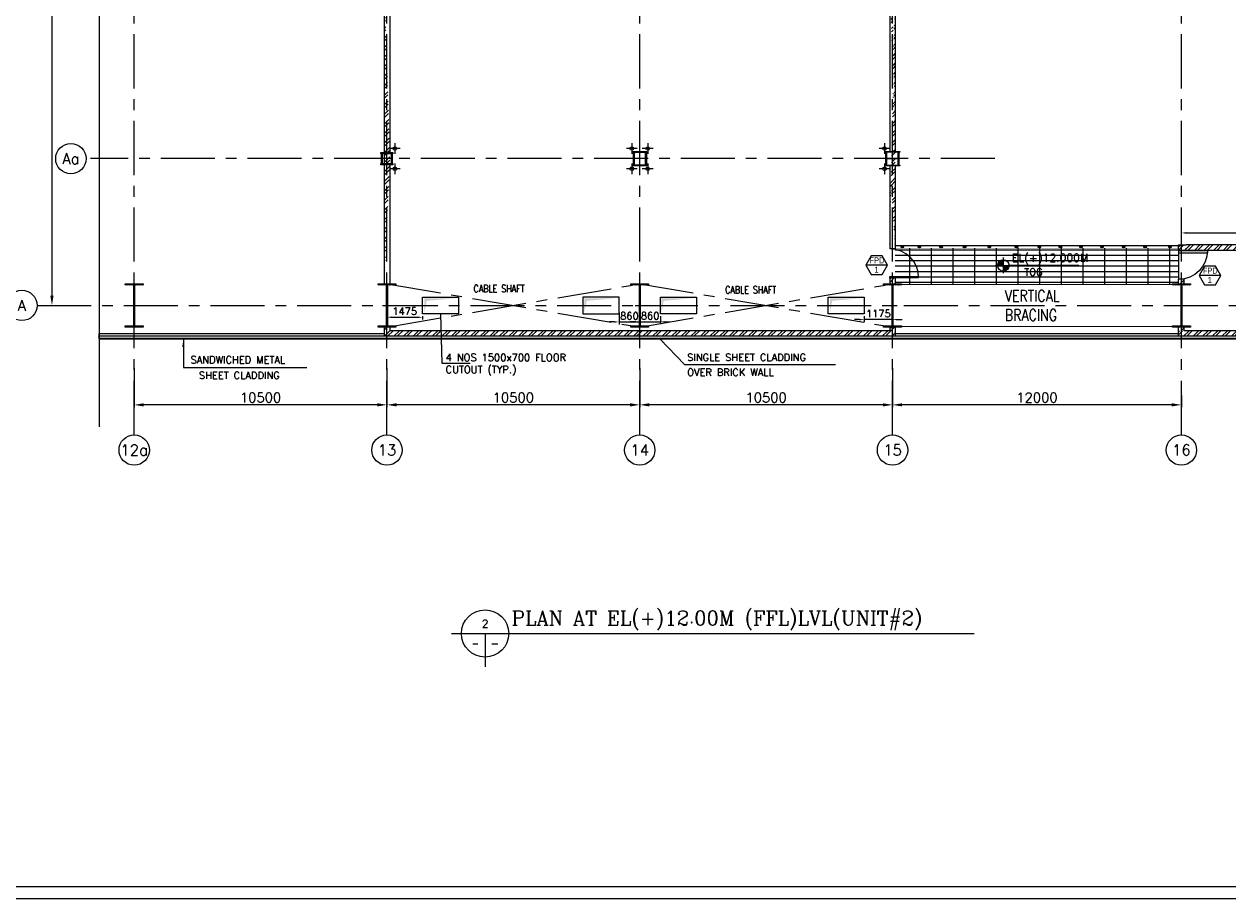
# Model space of a CAD drawing. Header units: inches. Extents: x 0 to 1544102, y -90707 to 23144100.
# Tile 135 of 181: x 586003 to 636007, y -90707 to -54348. Entities that reach past the tile are written whole.
import ezdxf
from ezdxf.enums import TextEntityAlignment as Align

# ---------------------------------------------------------------- set-up
doc = ezdxf.new("R2010")
doc.units = ezdxf.units.IN
doc.header["$LTSCALE"] = 1800
doc.header["$MEASUREMENT"] = 0
for name, pattern in [('CENTER', [2, 1.25, -0.25, 0.25, -0.25]), ('CENTER2', [1.125, 0.75, -0.125, 0.125, -0.125]), ('HIDDEN', [0.375, 0.25, -0.125])]:
    doc.linetypes.add(name, pattern=pattern)
doc.layers.get('0').update_dxf_attribs({"color": 253})
for name, color, linetype in [('1', 7, 'Continuous'), ('AUX COL', 1, 'Continuous'), ('BRACING', 1, 'HIDDEN'), ('CEN', 2, 'CENTER'), ('COL', 1, 'Continuous'), ('GRID', 251, 'CENTER'), ('STEEL', 231, 'Continuous')]:
    doc.layers.add(name, color=color, linetype=linetype)
for name, color, linetype, lineweight in [('2CON', 1, 'Continuous', 13), ('A-DOOR', 31, 'Continuous', 9), ('A-REMOVABLE GRATING', 252, 'Continuous', 9), ('A-WIN TAG', 3, 'Continuous', 13), ('A-WIN TAG TEXT', 3, 'Continuous', 13), ('CL', 8, 'CENTER', 15), ('CLAD-1', 3, 'Continuous', 15), ('DIM', 4, 'Continuous', 18), ('dimension line', 4, 'Continuous', 13), ('LEADER', 4, 'Continuous', 15), ('OPENING EO', 2, 'Continuous', 18), ('TEXT', 3, 'Continuous', 18), ('TIT', 4, 'Continuous', 13), ('WALL', 6, 'Continuous', 18), ('WALL HATCH', 251, 'Continuous', 13), ('WALL1', 6, 'Continuous', 18)]:
    doc.layers.add(name, color=color, linetype=linetype, lineweight=lineweight)
doc.styles.add('COMPLEX', font='complex')
doc.styles.add('ROAMNS', font='ROMANS.shx')
doc.styles.add('ROMANC', font='ROMANC.SHX')
doc.styles.add('ROMANS', font='romans.shx')
doc.styles.add('SIMPLEX-25', font='simplex.shx')
doc.styles.get("Standard").update_dxf_attribs({"font": 'arial.ttf'})
doc.dimstyles.new('270-TA-100', dxfattribs={"dimscale": 150, "dimtxt": 400, "dimasz": 2, "dimexe": 0.75, "dimexo": 1, "dimgap": 1, "dimtad": 1, "dimdec": 0, "dimzin": 12, "dimdsep": 46, "dimtxsty": 'ROMANS', "dimcen": 0, "dimclrd": 256, "dimclre": 256, "dimclrt": 6, "dimadec": 1, "dimazin": 3, "dimtfac": 1, "dimtdec": 0, "dimtix": 1, "dimtmove": 2, "dimatfit": 0, "dimfxl": 1.25, "dimarcsym": 2})
doc.dimstyles.new('DIM INT 1', dxfattribs={"dimtxt": 300, "dimasz": 200, "dimexe": 100, "dimexo": 100, "dimgap": 100, "dimtad": 1, "dimdec": 0, "dimzin": 13, "dimdsep": 46, "dimlunit": 5, "dimtxsty": 'ROAMNS', "dimblk2": 'OBLIQUE', "dimcen": 0.09, "dimclrd": 9, "dimclre": 9, "dimclrt": 4, "dimadec": 0, "dimazin": 0, "dimtfac": 1, "dimtdec": 0, "dimtix": 1, "dimtmove": 2, "dimatfit": 3, "dimfxl": 1, "dimtolj": 1, "dimtzin": 13, "dimarcsym": 0})
doc.dimstyles.new('DIM100 x2', dxfattribs={"dimscale": 0, "dimtxt": 400, "dimasz": 400, "dimexe": 100, "dimexo": 100, "dimgap": 100, "dimtad": 1, "dimdec": 0, "dimzin": 13, "dimdsep": 46, "dimtxsty": 'ROMANS', "dimblk2": 'OBLIQUE', "dimcen": 100, "dimdle": 100, "dimclrd": 9, "dimclre": 9, "dimclrt": 4, "dimadec": 0, "dimazin": 0, "dimtfac": 1.1, "dimtdec": 0, "dimtix": 1, "dimtmove": 2, "dimatfit": 3, "dimfxl": 1, "dimtolj": 1, "dimtzin": 13, "dimarcsym": 0})
pattern_1 = [(45, (24246.96, -205178.48), (-198.87378, 198.87378), []), (45, (24379.54, -205178.48), (-198.87378, 198.87378), [])]

# ---------------------------------------------------------------- blocks, each defined once
blk = doc.blocks.new('A-ROW COLUMN')
at = {"layer": 'COL'}
h = blk.add_hatch(dxfattribs=at)
h.set_pattern_fill('ANSI31', color=256, scale=200, style=0)
h.set_pattern_definition([(45, (165226.353, 18853.894), (-17.67767, 17.67767), [])])
h.paths.add_polyline_path([(180799, 40890), (181539, 40890), (181539, 40840), (180799, 40840)])
h.paths.add_polyline_path([(181153, 42590), (181185, 42590), (181185, 40890), (181153, 40890)])
h.paths.add_polyline_path([(180799, 42640), (181539, 42640), (181539, 42590), (180799, 42590)])
blk.add_line((181169, 40840), (181169, 42640))
at = {"layer": 'CEN'}
for p, q in [((181169, 40840), (181169, 42640)), ((180977, 41740), (181360, 41740))]:
    blk.add_line(p, q, dxfattribs=at)
at = {"layer": 'COL'}
for points in [[(180799, 42640), (181539, 42640), (181539, 42590), (180799, 42590)], [(181153, 42590), (181185, 42590), (181185, 40890), (181153, 40890)], [(180799, 40890), (181539, 40890), (181539, 40840), (180799, 40840)]]:
    blk.add_lwpolyline(points, close=True, dxfattribs=at)
blk = doc.blocks.new('*D1623')
at = {"layer": 'Defpoints', "color": 0, "transparency": 16777216}
for p in [(622076, -68547), (634076, -69691), (622076, -70173)]:
    blk.add_point(p, dxfattribs=at)
at = {"layer": 'dimension line', "color": 9, "lineweight": -2, "transparency": 16777216}
for p, q in [((622076, -68647), (622076, -70273)), ((634076, -69791), (634076, -70273)), ((633676, -70173), (622476, -70173))]:
    blk.add_line(p, q, dxfattribs=at)
at = {"layer": 'dimension line', "color": 9, "transparency": 16777216}
for points in [[(622476, -70106), (622476, -70239), (622076, -70173)], [(633676, -70106), (633676, -70239), (634076, -70173)]]:
    blk.add_solid(points, dxfattribs=at)
at = {"layer": 'dimension line', "color": 4, "transparency": 16777216, "insert": (628076, -69873), "char_height": 400, "attachment_point": 5, "style": 'ROMANS'}
blk.add_mtext('\\A1;12000', dxfattribs=at)
blk = doc.blocks.new('_Oblique')
at = {"color": 0, "linetype": 'ByBlock', "lineweight": -2}
blk.add_line((-0.5, -0.5), (0.5, 0.5), dxfattribs=at)
blk = doc.blocks.new('*D1624')
at = {"layer": 'Defpoints', "color": 0, "transparency": 16777216}
for p in [(601076, -68547), (611576, -69691), (601076, -70173)]:
    blk.add_point(p, dxfattribs=at)
at = {"layer": 'dimension line', "color": 9, "lineweight": -2, "transparency": 16777216}
for p, q in [((601076, -68647), (601076, -70273)), ((611576, -69791), (611576, -70273)), ((611176, -70173), (601476, -70173))]:
    blk.add_line(p, q, dxfattribs=at)
at = {"layer": 'dimension line', "color": 9, "transparency": 16777216}
for points in [[(601476, -70106), (601476, -70239), (601076, -70173)], [(611176, -70106), (611176, -70239), (611576, -70173)]]:
    blk.add_solid(points, dxfattribs=at)
at = {"layer": 'dimension line', "color": 4, "transparency": 16777216, "insert": (606326, -69873), "char_height": 400, "attachment_point": 5, "style": 'ROMANS'}
blk.add_mtext('\\A1;10500', dxfattribs=at)
blk = doc.blocks.new('*D1625')
at = {"layer": 'Defpoints', "color": 0, "transparency": 16777216}
for p in [(611576, -68547), (622076, -69691), (611576, -70173)]:
    blk.add_point(p, dxfattribs=at)
at = {"layer": 'dimension line', "color": 9, "lineweight": -2, "transparency": 16777216}
for p, q in [((611576, -68647), (611576, -70273)), ((622076, -69791), (622076, -70273)), ((621676, -70173), (611976, -70173))]:
    blk.add_line(p, q, dxfattribs=at)
at = {"layer": 'dimension line', "color": 9, "transparency": 16777216}
for points in [[(611976, -70106), (611976, -70239), (611576, -70173)], [(621676, -70106), (621676, -70239), (622076, -70173)]]:
    blk.add_solid(points, dxfattribs=at)
at = {"layer": 'dimension line', "color": 4, "transparency": 16777216, "insert": (616826, -69873), "char_height": 400, "attachment_point": 5, "style": 'ROMANS'}
blk.add_mtext('\\A1;10500', dxfattribs=at)
blk = doc.blocks.new('*D1626')
at = {"layer": 'Defpoints', "color": 0, "transparency": 16777216}
for p in [(590576, -68547), (601076, -69691), (590576, -70173)]:
    blk.add_point(p, dxfattribs=at)
at = {"layer": 'dimension line', "color": 9, "lineweight": -2, "transparency": 16777216}
for p, q in [((590576, -68647), (590576, -70273)), ((601076, -69791), (601076, -70273)), ((600676, -70173), (590976, -70173))]:
    blk.add_line(p, q, dxfattribs=at)
at = {"layer": 'dimension line', "color": 9, "transparency": 16777216}
for points in [[(590976, -70106), (590976, -70239), (590576, -70173)], [(600676, -70106), (600676, -70239), (601076, -70173)]]:
    blk.add_solid(points, dxfattribs=at)
at = {"layer": 'dimension line', "color": 4, "transparency": 16777216, "insert": (595826, -69873), "char_height": 400, "attachment_point": 5, "style": 'ROMANS'}
blk.add_mtext('\\A1;10500', dxfattribs=at)
blk = doc.blocks.new('GRD')
at = {"layer": 'CL', "linetype": 'Continuous'}
blk.add_circle((0, 419.99985), 419.99985, dxfattribs=at)
at = {"layer": 'CL', "color": 4, "style": 'COMPLEX'}
blk.add_attdef('GRD', text='', height=300, dxfattribs=at).set_placement((0, 419.99985), align=Align.MIDDLE)
blk = doc.blocks.new('*D1637')
at = {"layer": 'Defpoints', "color": 0, "transparency": 16777216}
for p in [(586986, -36041), (586986, -66041), (587160, -66041)]:
    blk.add_point(p, dxfattribs=at)
at = {"layer": 'dimension line', "color": 9, "lineweight": -2, "transparency": 16777216}
for p, q in [((587086, -36041), (587260, -36041)), ((587160, -36441), (587160, -65641)), ((587086, -66041), (587260, -66041))]:
    blk.add_line(p, q, dxfattribs=at)
at = {"layer": 'dimension line', "color": 9, "transparency": 16777216}
for points in [[(587094, -36441), (587227, -36441), (587160, -36041)], [(587094, -65641), (587227, -65641), (587160, -66041)]]:
    blk.add_solid(points, dxfattribs=at)
at = {"layer": 'dimension line', "color": 4, "transparency": 16777216, "insert": (586860, -51041), "char_height": 400, "attachment_point": 5, "rotation": 90, "style": 'ROMANS'}
blk.add_mtext('\\A1;30000', dxfattribs=at)
blk = doc.blocks.new('M_Door Single - 1200 x 2100mm D1-Level 1')
at = {"layer": 'A-DOOR'}
for p, q in [((500, 115), (500, 1315)), ((600, 1315), (500, 1315)), ((600, 115), (600, 1315)), ((600, 115), (500, 115))]:
    blk.add_line(p, q, dxfattribs=at)
blk.add_arc((600, 115), 1200, 90, 180, dxfattribs=at)
blk = doc.blocks.new('*D1867')
at = {"layer": 'Defpoints', "color": 0, "transparency": 16777216}
for p in [(640941, -63028), (634076, -63526), (640941, -63526)]:
    blk.add_point(p, dxfattribs=at)
at = {"layer": 'DIM', "color": 9, "lineweight": -2, "transparency": 16777216}
for p, q in [((634076, -63426), (634076, -62928)), ((640941, -63426), (640941, -62928)), ((634276, -63028), (640741, -63028))]:
    blk.add_line(p, q, dxfattribs=at)
at = {"layer": 'DIM', "color": 9, "transparency": 16777216}
for points in [[(634276, -62995), (634276, -63062), (634076, -63028)], [(640741, -62995), (640741, -63062), (640941, -63028)]]:
    blk.add_solid(points, dxfattribs=at)
at = {"layer": 'DIM', "color": 4, "transparency": 16777216, "insert": (637508, -62778), "char_height": 300, "attachment_point": 5, "style": 'ROAMNS'}
blk.add_mtext('\\A1;6865', dxfattribs=at)
blk = doc.blocks.new('M_Single-Panel 1 - 1200 x 2100mm SD-282104-8_50M')
at = {"layer": 'A-DOOR', "lineweight": 18}
for p, q in [((549, 115), (549, 1315)), ((600, 1315), (549, 1315)), ((600, 115), (600, 1315)), ((600, 115), (549, 115))]:
    blk.add_line(p, q, dxfattribs=at)
at = {"layer": 'A-DOOR'}
blk.add_arc((600, 115), 1200, 90, 180, dxfattribs=at)
blk = doc.blocks.new('PL-FFL2')
at = {"layer": '1'}
h = blk.add_hatch(color=7, dxfattribs=at)
h.paths.add_polyline_path([(3.09, 1.96, 0.414214), (1.09, -0.04), (3.09, -0.04)])
h.paths.add_polyline_path([(5.09, -0.04), (3.09, -0.04), (3.09, -2.04, 0.414214)])
at = {"layer": '1', "color": 1, "linetype": 'Continuous'}
for p, q in [((3.09, 2.74), (3.09, -2.74)), ((29.24, 0), (4.78, 0)), ((4.78, 0), (5.09, 0)), ((0.31, -0.04), (5.09, -0.04))]:
    blk.add_line(p, q, dxfattribs=at)
blk.add_circle((3.09, -0.04), 2, dxfattribs=at)
at = {"layer": '1', "color": 4, "linetype": 'Continuous'}
blk.add_attdef('EL(+)', text='', height=2.75, dxfattribs=at).set_placement((18.98, 2.4), align=Align.MIDDLE)
at = {"layer": '1', "color": 3, "linetype": 'Continuous'}
blk.add_attdef('XXX', text='', height=2.5, dxfattribs=at).set_placement((18.44, -3.52), align=Align.MIDDLE)
blk = doc.blocks.new('*D2308')
at = {"layer": 'Defpoints', "color": 0, "transparency": 16777216}
for p in [(602551, -66391), (602551, -66532), (601076, -67143)]:
    blk.add_point(p, dxfattribs=at)
at = {"layer": 'DIM', "color": 9, "lineweight": -2, "transparency": 16777216}
for p, q in [((601076, -67043), (601076, -66432)), ((602551, -66491), (602551, -66632)), ((601276, -66532), (602351, -66532))]:
    blk.add_line(p, q, dxfattribs=at)
at = {"layer": 'DIM', "color": 9, "transparency": 16777216}
for points in [[(601276, -66498), (601276, -66565), (601076, -66532)], [(602351, -66498), (602351, -66565), (602551, -66532)]]:
    blk.add_solid(points, dxfattribs=at)
at = {"layer": 'DIM', "color": 4, "transparency": 16777216, "insert": (601813, -66282), "char_height": 300, "attachment_point": 5, "style": 'ROAMNS'}
blk.add_mtext('\\A1;1475', dxfattribs=at)
blk = doc.blocks.new('*D2309')
at = {"layer": 'Defpoints', "color": 0, "transparency": 16777216}
for p in [(620901, -66391), (620901, -66631), (622076, -67128)]:
    blk.add_point(p, dxfattribs=at)
at = {"layer": 'DIM', "color": 9, "lineweight": -2, "transparency": 16777216}
for p, q in [((620901, -66491), (620901, -66731)), ((620701, -66631), (620501, -66631)), ((622076, -66631), (620901, -66631)), ((622076, -67028), (622076, -66531)), ((622276, -66631), (622476, -66631))]:
    blk.add_line(p, q, dxfattribs=at)
at = {"layer": 'DIM', "color": 9, "transparency": 16777216}
for points in [[(620701, -66598), (620701, -66664), (620901, -66631)], [(622276, -66598), (622276, -66664), (622076, -66631)]]:
    blk.add_solid(points, dxfattribs=at)
at = {"layer": 'DIM', "color": 4, "transparency": 16777216, "insert": (621488, -66381), "char_height": 300, "attachment_point": 5, "style": 'ROAMNS'}
blk.add_mtext('\\A1;1175', dxfattribs=at)
blk = doc.blocks.new('*D2310')
at = {"layer": 'Defpoints', "color": 0, "transparency": 16777216}
for p in [(610716, -66250), (611576, -66728), (611576, -67079)]:
    blk.add_point(p, dxfattribs=at)
at = {"layer": 'DIM', "color": 9, "lineweight": -2, "transparency": 16777216}
for p, q in [((610716, -66350), (610716, -66828)), ((610516, -66728), (610316, -66728)), ((610716, -66728), (611576, -66728)), ((611576, -66979), (611576, -66628)), ((611776, -66728), (611976, -66728))]:
    blk.add_line(p, q, dxfattribs=at)
at = {"layer": 'DIM', "color": 9, "transparency": 16777216}
for points in [[(610516, -66694), (610516, -66761), (610716, -66728)], [(611776, -66694), (611776, -66761), (611576, -66728)]]:
    blk.add_solid(points, dxfattribs=at)
at = {"layer": 'DIM', "color": 4, "transparency": 16777216, "insert": (611146, -66478), "char_height": 300, "attachment_point": 5, "style": 'ROAMNS'}
blk.add_mtext('\\A1;860', dxfattribs=at)
blk = doc.blocks.new('*D2311')
at = {"layer": 'Defpoints', "color": 0, "transparency": 16777216}
for p in [(612436, -66391), (611576, -66728), (612436, -66723)]:
    blk.add_point(p, dxfattribs=at)
at = {"layer": 'DIM', "color": 9, "lineweight": -2, "transparency": 16777216}
for p, q in [((612436, -66491), (612436, -66823)), ((611376, -66723), (611176, -66723)), ((611576, -66628), (611576, -66623)), ((611576, -66723), (612436, -66723)), ((612636, -66723), (612836, -66723))]:
    blk.add_line(p, q, dxfattribs=at)
at = {"layer": 'DIM', "color": 9, "transparency": 16777216}
for points in [[(611376, -66690), (611376, -66757), (611576, -66723)], [(612636, -66690), (612636, -66757), (612436, -66723)]]:
    blk.add_solid(points, dxfattribs=at)
at = {"layer": 'DIM', "color": 4, "transparency": 16777216, "insert": (612006, -66473), "char_height": 300, "attachment_point": 5, "style": 'ROAMNS'}
blk.add_mtext('\\A1;860', dxfattribs=at)

msp = doc.modelspace()

# ---------------------------------------------------------------- hatches: boundary and pattern name
h = msp.add_hatch(color=256)
h.dxf.hatch_style = 1
h.paths.add_polyline_path([(622531.83, -63606.1, 1), (622431.83, -63606.1, 1)])
h = msp.add_hatch(color=256)
h.dxf.hatch_style = 1
h.paths.add_polyline_path([(623243.92, -63606.1, 1), (623143.92, -63606.1, 1)])
h = msp.add_hatch(color=256)
h.dxf.hatch_style = 1
h.paths.add_polyline_path([(624144.75, -63606.1, 1), (624044.75, -63606.1, 1)])
h = msp.add_hatch(color=256)
h.dxf.hatch_style = 1
h.paths.add_polyline_path([(625116.34, -63606.1, 1), (625016.34, -63606.1, 1)])
h = msp.add_hatch(color=256)
h.dxf.hatch_style = 1
h.paths.add_polyline_path([(626148.25, -63606.1, 1), (626048.25, -63606.1, 1)])
h = msp.add_hatch(color=256)
h.dxf.hatch_style = 1
h.paths.add_polyline_path([(627275.3, -63606.1, 1), (627175.3, -63606.1, 1)])
h = msp.add_hatch(color=256)
h.dxf.hatch_style = 1
h.paths.add_polyline_path([(628227.45, -63606.1, 1), (628127.45, -63606.1, 1)])
h = msp.add_hatch(color=256)
h.dxf.hatch_style = 1
h.paths.add_polyline_path([(629101.88, -63606.1, 1), (629001.88, -63606.1, 1)])
h = msp.add_hatch(color=256)
h.dxf.hatch_style = 1
h.paths.add_polyline_path([(629956.88, -63606.1, 1), (629856.88, -63606.1, 1)])
h = msp.add_hatch(color=256)
h.dxf.hatch_style = 1
h.paths.add_polyline_path([(630831.31, -63606.1, 1), (630731.31, -63606.1, 1)])
h = msp.add_hatch(color=256)
h.dxf.hatch_style = 1
h.paths.add_polyline_path([(631725.17, -63606.1, 1), (631625.17, -63606.1, 1)])
h = msp.add_hatch(color=256)
h.dxf.hatch_style = 1
h.paths.add_polyline_path([(632619.03, -63606.1, 1), (632519.03, -63606.1, 1)])
h = msp.add_hatch(color=256)
h.dxf.hatch_style = 1
h.paths.add_polyline_path([(633648.91, -63606.1, 1), (633548.91, -63606.1, 1)])
at = {"layer": 'A-REMOVABLE GRATING'}
h = msp.add_hatch(dxfattribs=at)
h.set_pattern_fill('GRATE', color=256, scale=7200, style=0)
h.set_pattern_definition([(0, (-6e-11, -177126.32), (0, 225), []), (90, (-6e-11, -177126.3), (-900, 6e-14), [])])
h.paths.add_polyline_path([(633960.79, -65156.1), (633960.79, -63656.1), (622190.79, -63656.1), (622190.79, -65156.1)])
at = {"layer": 'WALL HATCH'}
h = msp.add_hatch(dxfattribs=at)
h.set_pattern_fill('ANSI32', color=256, scale=750, style=0)
edge = h.paths.add_edge_path()
edge.add_line((601190.79, -36941.43), (601190.79, -45791.43))
edge.add_line((600960.79, -36941.43), (600960.79, -45791.43))
edge.add_line((601190.79, -46291.43), (601190.79, -51791.43))
edge.add_line((600960.79, -46291.43), (600960.79, -51791.43))
edge.add_line((601190.79, -52291.43), (601190.79, -59691.43))
edge.add_line((600960.79, -52291.43), (600960.79, -65141.43))
edge.add_line((601190.79, -60191.43), (601190.79, -65141.43))
h = msp.add_hatch(dxfattribs=at)
h.set_pattern_fill('ANSI32', color=256, scale=750, style=0)
edge = h.paths.add_edge_path()
edge.add_line((622190.79, -60241.43), (622190.79, -63686.24))
edge.add_line((621960.79, -60241.43), (621960.79, -63686.24))
edge.add_line((622190.79, -52341.43), (622190.79, -59641.43))
edge.add_line((621960.79, -52341.43), (621960.79, -59641.43))
edge.add_line((621960.79, -46341.43), (621960.79, -51741.43))
edge.add_line((622190.79, -46341.43), (622190.79, -51741.43))
edge.add_line((622190.79, -36941.43), (622190.79, -45741.43))
edge.add_line((621960.79, -36941.43), (621960.79, -45741.43))
h = msp.add_hatch(dxfattribs=at)
h.set_pattern_fill('ANSI32', color=256, scale=750, style=0)
h.set_pattern_definition(pattern_1)
h.paths.add_polyline_path([(633960.79, -63756.43), (634290.79, -63756.43), (634290.79, -63541.1), (633960.79, -63541.1)])
h.paths.add_polyline_path([(634190.79, -66941.43), (633960.79, -66941.43), (633960.79, -67091.43), (634190.79, -67091.43)])
edge = h.paths.add_edge_path()
edge.add_line((633960.79, -65141.43), (634190.79, -65141.43))
edge.add_line((634190.79, -65141.43), (634190.79, -64971.1))
edge.add_arc((634190.79, -63771.1), 1200, 258.949935, 270, ccw=False)
edge.add_line((633960.79, -64948.85), (633960.79, -65141.43))
h = msp.add_hatch(dxfattribs=at)
h.set_pattern_fill('ANSI32', color=256, scale=750, style=0)
h.set_pattern_definition(pattern_1)
h.paths.add_polyline_path([(634290.79, -63526.43), (634290.79, -63756.43), (640710.79, -63756.43), (640710.79, -66041.43), (640940.79, -66041.43), (640940.79, -63526.43)])
h.paths.add_polyline_path([(640710.79, -67091.43), (640940.79, -67091.43), (640940.79, -66041.43), (640710.79, -66041.43)])
h = msp.add_hatch(dxfattribs=at)
h.set_pattern_fill('ANSI32', color=256, scale=750, style=0)
h.paths.add_polyline_path([(622190.79, -64886.24), (622075.79, -64886.24), (622075.79, -65141.43), (622190.79, -65141.43)])
h.paths.add_polyline_path([(622075.79, -64886.24), (621960.79, -64886.24), (621960.79, -65141.43), (622075.79, -65141.43)])
h = msp.add_hatch(dxfattribs=at)
h.set_pattern_fill('ANSI32', color=256, scale=750, style=0)
h.set_pattern_definition([(45, (147361.96, 29156.43), (-198.87378, 198.87378), []), (45, (147494.54, 29156.43), (-198.87378, 198.87378), [])])
h.paths.add_polyline_path([(622190.79, -66941.43), (621960.79, -66941.43), (621960.79, -67091.43), (601190.79, -67091.43), (601190.79, -66941.43), (600960.79, -66941.43), (600960.79, -67321.43), (622190.79, -67321.43)])
h = msp.add_hatch(dxfattribs=at)
h.set_pattern_fill('ANSI32', color=256, scale=750, style=0)
h.set_pattern_definition([(45, (146746.96, 29156.43), (-198.87378, 198.87378), []), (45, (146879.54, 29156.43), (-198.87378, 198.87378), [])])
h.paths.add_polyline_path([(640940.79, -67091.43), (633960.79, -67091.43), (633960.79, -67321.43), (640940.79, -67321.43)])

# ---------------------------------------------------------------- linework, layer by layer
at = {"color": 2, "linetype": 'CENTER2', "ltscale": 0.15}
for p, q in [((601300.79, -59941.43), (600850.79, -59941.43)), ((601075.79, -60191.43), (601075.79, -59691.43))]:
    msp.add_line(p, q, dxfattribs=at)
at = {"color": 2, "linetype": 'CENTER2', "ltscale": 0.25}
for p, q in [((611850.79, -59941.43), (611300.79, -59941.43)), ((611575.79, -60241.43), (611575.79, -59641.43)), ((621800.79, -59941.43), (622350.79, -59941.43)), ((622075.79, -60241.43), (622075.79, -59641.43))]:
    msp.add_line(p, q, dxfattribs=at)
for points in [[(622190.79, -63556.1), (633960.79, -63556.1)], [(589119.6, -67431.43), (589119.6, -67335.6), (589096.6, -67335.6), (589142.6, -67297.27), (589119.6, -67297.27), (589119.6, -67201.43)]]:
    msp.add_lwpolyline(points)
for centre in [(622481.83, -63606.1), (623193.92, -63606.1), (624094.75, -63606.1), (625066.34, -63606.1), (626098.25, -63606.1), (627225.3, -63606.1), (628177.45, -63606.1), (629051.88, -63606.1), (629906.88, -63606.1), (630781.31, -63606.1), (631675.17, -63606.1), (632569.03, -63606.1), (633598.91, -63606.1)]:
    msp.add_circle(centre, 50)
at = {"layer": '2CON'}
for p, q in [((621869.29, -64371.07), (620969.29, -64371.07)), ((635714.48, -64797.09), (634814.48, -64797.09))]:
    msp.add_line(p, q, dxfattribs=at)
at = {"layer": 'A-DOOR'}
for points in [[(442445.65, 81413.39), (665120.48, 81413.39), (665120.48, -90706.52), (442445.65, -90706.52)], [(442945.65, 80913.39), (664620.48, 80913.39), (664620.48, -90206.52), (442945.65, -90206.52)]]:
    msp.add_lwpolyline(points, close=True, dxfattribs=at)
msp.add_lwpolyline([(589119.6, -18065.66), (589119.6, -41960.77), (588048.69, -41960.77), (590352.85, -44853.56), (589119.6, -44853.56), (589119.6, -71084.84)], dxfattribs=at)
at = {"layer": 'A-REMOVABLE GRATING'}
msp.add_line((633960.79, -63756.43), (633960.79, -64956.1), dxfattribs=at)
at = {"layer": 'A-WIN TAG'}
for points in [[(621194.29, -63981.36), (620969.29, -64371.07), (621194.29, -64760.78), (621644.29, -64760.78), (621869.29, -64371.07), (621644.29, -63981.36)], [(635039.48, -64407.38), (634814.48, -64797.09), (635039.48, -65186.8), (635489.48, -65186.8), (635714.48, -64797.09), (635489.48, -64407.38)]]:
    msp.add_lwpolyline(points, close=True, dxfattribs=at)
at = {"layer": 'AUX COL'}
for p, q in [((600850.79, -60141.43), (600850.79, -59741.43)), ((600890.79, -60141.43), (600890.79, -59741.43)), ((601260.79, -60141.43), (601260.79, -59741.43)), ((601300.79, -60141.43), (601300.79, -59741.43)), ((611300.79, -59691.43), (611300.79, -60191.43)), ((611350.79, -59691.43), (611350.79, -60191.43)), ((611800.79, -59691.43), (611800.79, -60191.43)), ((611850.79, -59691.43), (611850.79, -60191.43)), ((621800.79, -60205.43), (621800.79, -59677.43)), ((621836.79, -60205.43), (621836.79, -59677.43)), ((622314.79, -60205.43), (622314.79, -59677.43)), ((622350.79, -60205.43), (622350.79, -59677.43))]:
    msp.add_line(p, q, dxfattribs=at)
for points in [[(600825.79, -59691.43), (601325.79, -59691.43), (601325.79, -59741.43), (600825.79, -59741.43)], [(611275.79, -59641.43), (611875.79, -59641.43), (611875.79, -59691.43), (611275.79, -59691.43)], [(621775.79, -59641.43), (622375.79, -59641.43), (622375.79, -59677.43), (621775.79, -59677.43)], [(600825.79, -60141.43), (601325.79, -60141.43), (601325.79, -60191.43), (600825.79, -60191.43)], [(611275.79, -60191.43), (611875.79, -60191.43), (611875.79, -60241.43), (611275.79, -60241.43)], [(621775.79, -60205.43), (622375.79, -60205.43), (622375.79, -60241.43), (621775.79, -60241.43)]]:
    msp.add_lwpolyline(points, close=True, dxfattribs=at)
at = {"layer": 'BRACING', "const_width": 40}
for points in [[(622445.79, -65166.43), (633705.79, -65166.43)], [(622445.79, -66916.43), (633705.79, -66916.43)]]:
    msp.add_lwpolyline(points, dxfattribs=at)
at = {"layer": 'CEN'}
for p, q in [((601075.79, -66941.43), (611575.79, -65141.43)), ((601075.79, -65141.43), (611575.79, -66941.43)), ((611575.79, -66941.43), (622075.79, -65141.43)), ((611575.79, -65141.43), (622075.79, -66941.43))]:
    msp.add_line(p, q, dxfattribs=at)
at = {"layer": 'CL'}
for p, q in [((601406.09, -59294.95), (601406.09, -59744.95)), ((611245.92, -59294.95), (611245.92, -59744.95)), ((611906.09, -59294.95), (611906.09, -59744.95)), ((621745.92, -59294.95), (621745.92, -59744.95)), ((601631.09, -59519.95), (601181.09, -59519.95)), ((611470.92, -59519.95), (611020.92, -59519.95)), ((612131.09, -59519.95), (611681.09, -59519.95)), ((621970.92, -59519.95), (621520.92, -59519.95)), ((601631.09, -60362.95), (601181.09, -60362.95)), ((601406.09, -60137.95), (601406.09, -60587.95)), ((611470.92, -60362.95), (611020.92, -60362.95)), ((611245.92, -60137.95), (611245.92, -60587.95)), ((612131.09, -60362.95), (611681.09, -60362.95)), ((611906.09, -60137.95), (611906.09, -60587.95)), ((621970.92, -60362.95), (621520.92, -60362.95)), ((621745.92, -60137.95), (621745.92, -60587.95))]:
    msp.add_line(p, q, dxfattribs=at)
at = {"layer": 'CLAD-1', "flags": 128}
for points in [[(643550.24, -67421.43), (589119.6, -67421.43)], [(643550.24, -67449.43), (589119.6, -67449.43)]]:
    msp.add_lwpolyline(points, dxfattribs=at)
at = {"layer": 'GRID'}
for p, q in [((611575.79, -71422), (611575.79, 24880.66)), ((622075.79, -71422), (622075.79, 23138.14)), ((601075.79, -71422), (601075.79, 22750.3)), ((590575.79, -71422), (590575.79, -8541.43)), ((634075.79, -71422), (634075.79, -8541.43)), ((626330.25, -59941.43), (588759.51, -59941.43)), ((586541.88, -66041.43), (643550.24, -66041.43))]:
    msp.add_line(p, q, dxfattribs=at)
at = {"layer": 'OPENING EO'}
for points in [[(602550.95, -65691.43), (604050.95, -65691.43), (604050.95, -66391.43), (602550.95, -66391.43)], [(610715.61, -65691.43), (609215.61, -65691.43), (609215.61, -66391.43), (610715.61, -66391.43)], [(612435.98, -65691.43), (613935.98, -65691.43), (613935.98, -66391.43), (612435.98, -66391.43)], [(619401.21, -65691.43), (620901.21, -65691.43), (620901.21, -66391.43), (619401.21, -66391.43)]]:
    msp.add_lwpolyline(points, close=True, dxfattribs=at)
at = {"layer": 'OPENING EO', "color": 7}
for centre in [(601406.09, -59519.95), (611245.92, -59519.95), (611905.67, -59519.95), (621745.92, -59519.95), (601406.09, -60362.95), (611245.92, -60362.95), (611906.09, -60362.95), (621745.92, -60362.95)]:
    msp.add_circle(centre, 75, dxfattribs=at)
at = {"layer": 'OPENING EO', "color": 5}
for points in [[(604018.13, -65741.43), (602629.45, -65741.43), (602726.28, -65847.07), (602629.45, -66341.43)], [(610664.56, -65741.43), (609275.88, -65741.43), (609372.71, -65847.07), (609275.88, -66341.43)], [(613864.71, -65741.43), (612476.03, -65741.43), (612572.86, -65847.07), (612476.03, -66341.43)], [(620864.96, -65741.43), (619476.28, -65741.43), (619573.11, -65847.07), (619476.28, -66341.43)]]:
    msp.add_solid(points, dxfattribs=at)
at = {"layer": 'STEEL', "const_width": 15}
for points in [[(633960.79, -63656.1), (622190.79, -63656.1)], [(622075.79, -65156.1), (633960.79, -65156.1)]]:
    msp.add_lwpolyline(points, dxfattribs=at)
at = {"layer": 'TIT'}
for p, q in [((603763.43, -79675.78), (625466.7, -79675.78)), ((605151.93, -79675.78), (605151.93, -81064.28))]:
    msp.add_line(p, q, dxfattribs=at)
msp.add_circle((605151.93, -79675.78), 981.82, dxfattribs=at)
at = {"layer": 'WALL'}
for p, q in [((600960.79, -52291.43), (600960.79, -65141.43)), ((601190.79, -52291.43), (601190.79, -59691.43)), ((621960.79, -52341.43), (621960.79, -59641.43)), ((622190.79, -52341.43), (622190.79, -59641.43)), ((601190.79, -60191.43), (601190.79, -65141.43)), ((621960.79, -60241.43), (621960.79, -63686.24)), ((622190.79, -60241.43), (622190.79, -63686.24)), ((622190.79, -63686.24), (621960.79, -63686.24)), ((633960.79, -63526.43), (634290.79, -63526.43)), ((634190.79, -63756.43), (634290.79, -63756.43)), ((640940.79, -63526.43), (634290.79, -63526.43)), ((640710.79, -63756.43), (634290.79, -63756.43)), ((621960.79, -64886.24), (621960.79, -65141.43)), ((622190.79, -64886.24), (621960.79, -64886.24)), ((622190.79, -64886.24), (622190.79, -65141.43)), ((633960.79, -65141.43), (633960.79, -64956.1)), ((634190.79, -65141.43), (634190.79, -64956.1)), ((600960.79, -66941.43), (600960.79, -67321.43)), ((601190.79, -66941.43), (601190.79, -67091.43)), ((621960.79, -66941.43), (621960.79, -67091.43)), ((622190.79, -66941.43), (622190.79, -67321.43)), ((633960.79, -67321.43), (633960.79, -66941.43)), ((634190.79, -67091.43), (634190.79, -66941.43))]:
    msp.add_line(p, q, dxfattribs=at)
at = {"layer": 'WALL', "flags": 128}
for points in [[(634190.79, -63756.43), (633960.79, -63756.43), (633960.79, -63526.43)], [(634190.79, -64956.1), (633960.79, -64956.1)]]:
    msp.add_lwpolyline(points, dxfattribs=at)
at = {"layer": 'WALL1'}
for p, q in [((600960.79, -67221.43), (589119.6, -67221.43)), ((643550.24, -67321.43), (589119.6, -67321.43)), ((622190.79, -67321.43), (600960.79, -67321.43)), ((621960.79, -67091.43), (601190.79, -67091.43)), ((633960.79, -67221.43), (622190.79, -67221.43)), ((640940.79, -67321.43), (633960.79, -67321.43)), ((640710.79, -67091.43), (634190.79, -67091.43))]:
    msp.add_line(p, q, dxfattribs=at)

# ---------------------------------------------------------------- block references
at = {"layer": '1'}
ref = msp.add_blockref('PL-FFL2', (626307.6, -64375.01), dxfattribs=dict(at, xscale=120, yscale=120, zscale=120))
ref.add_attrib('XXX', 'TOG', dxfattribs={"layer": '0', "color": 3, "linetype": 'Continuous', "height": 300, "style": 'SIMPLEX-25'}).set_placement((627930.08, -64655.44), align=Align.MIDDLE)
ref.add_attrib('EL(+)', 'EL(+)12.000M', dxfattribs={"layer": '0', "color": 4, "linetype": 'Continuous', "height": 330, "style": 'SIMPLEX-25'}).set_placement((628617.5, -64087.35), align=Align.MIDDLE)
at = {"layer": 'A-DOOR', "rotation": 270}
msp.add_blockref('M_Single-Panel 1 - 1200 x 2100mm SD-282104-8_50M', (621845.79, -64286.24), dxfattribs=at)
at = {"layer": 'A-DOOR', "xscale": -1, "rotation": 270}
msp.add_blockref('M_Door Single - 1200 x 2100mm D1-Level 1', (633845.79, -64356.43), dxfattribs=at)
at = {"layer": 'COL'}
for p in [(409407.26, -107781.19), (419907.26, -107781.19), (430407.26, -107781.19), (440907.26, -107781.19), (452907.26, -107781.19)]:
    msp.add_blockref('A-ROW COLUMN', p, dxfattribs=at)
at = {"layer": 'DIM', "xscale": 1.5, "yscale": 1.5, "zscale": 1.5}
for p, values in [((587945.79, -60571.43), {'GRD': 'Aa'}), ((585911.88, -66671.43), {'GRD': 'A'}), ((590575.79, -72682), {'GRD': '12a'}), ((601075.79, -72682), {'GRD': '13'}), ((611575.79, -72682), {'GRD': '14'}), ((622075.79, -72682), {'GRD': '15'}), ((634075.79, -72682), {'GRD': '16'})]:
    msp.add_blockref('GRD', p, dxfattribs=at).add_auto_attribs(values)

# ---------------------------------------------------------------- texts
at = {"layer": 'A-WIN TAG TEXT', "width": 0.8}
for p in [(621429.04, -64171.12), (635274.22, -64597.15)]:
    msp.add_text('FPD', height=250, dxfattribs=at).set_placement(p, align=Align.MIDDLE)
at = {"layer": 'A-WIN TAG TEXT'}
for p in [(621411.96, -64556.94), (635257.15, -64982.96)]:
    msp.add_text('1', height=250, dxfattribs=at).set_placement(p, align=Align.MIDDLE)
at = {"layer": 'OPENING EO', "color": 3, "char_height": 300, "attachment_point": 1, "style": 'ROMANS'}
for s, insert, width in [('\\pi152.68;4 NOS 1500x700 \\P\\pi452.68;FLOOR CUTOUT \\P\\pi1524.1;(TYP.) ', (481015.33, -67786.68), 4262.5), ('4 NOS 1500x700 FLOOR CUTOUT (TYP.) ', (603515.33, -68053.61), 6280.357)]:
    msp.add_mtext(s, dxfattribs=dict(at, insert=insert, width=width))
at = {"layer": 'TEXT', "style": 'ROMANS', "width": 0.8}
for p in [(604674.01, -65491.53), (615124.33, -65541.17)]:
    msp.add_text('CABLE SHAFT', height=300, dxfattribs=at).set_placement(p)
at = {"layer": 'TEXT', "linetype": 'CENTER', "style": 'ROMANC'}
for s, p in [('SANDWICHED METAL ', (592915.8, -68449.29)), ('SINGLE SHEET CLADDING', (613545.08, -68347.38)), ('SHEET CLADDING', (593267.07, -69095.01)), ('OVER BRICK WALL', (613545.08, -68969.02))]:
    msp.add_text(s, height=300, dxfattribs=at).set_placement(p)
at = {"layer": 'TEXT', "style": 'ROAMNS'}
for s, p in [('2', (605151.93, -79266.69)), ('-', (605561.02, -80084.88))]:
    msp.add_text(s, height=327.27, dxfattribs=at).set_placement(p, align=Align.MIDDLE)
at = {"layer": 'TEXT', "style": 'ROMANS', "width": 0.8}
msp.add_text('-', height=327.27, dxfattribs=at).set_placement((604742.84, -80084.88), align=Align.MIDDLE)
at = {"layer": 'TEXT', "attachment_point": 1}
for s, insert, char_height, width, style in [('{\\W0.8;VERTICAL BRACING}', (626739.97, -65401.43), 480, 2515.419, 'ROMANS'), ('{\\Fcomplex|c0;PLAN AT EL(+)12.00M (FFL)LVL(UNIT#2)}', (606248.74, -78730.1), 600, 28835.4592, 'ROMANC')]:
    msp.add_mtext(s, dxfattribs=dict(at, insert=insert, char_height=char_height, width=width, style=style))

# ---------------------------------------------------------------- dimensions: what is measured, and where the dimension line sits
at = {"layer": 'DIM'}
for base, p1, p2, picture, middle in [((640940.79, -63028.4), (634075.79, -63526.43), (640940.79, -63526.43), '*D1867', (637508.29, -62778.4)), ((602550.95, -66531.78), (601075.79, -67143.06), (602550.95, -66391.43), '*D2308', (601813.37, -66281.78)), ((611575.79, -66727.83), (610715.92, -66249.6), (611575.79, -67078.54), '*D2310', (611145.86, -66477.83)), ((612435.98, -66723.47), (611575.79, -66727.83), (612435.98, -66391.43), '*D2311', (612005.89, -66473.47)), ((620901.21, -66630.98), (622075.79, -67128.24), (620901.21, -66391.43), '*D2309', (621488.5, -66380.98))]:
    dim = msp.add_linear_dim(base=base, p1=p1, p2=p2, dimstyle='DIM INT 1', dxfattribs=at)
    dim.commit()
    dim.dimension.update_dxf_attribs({"geometry": picture, "text_midpoint": middle})
at = {"layer": 'dimension line'}
for base, p1, p2, angle, picture, middle in [((587160.5, -66041.43), (586985.74, -36041.43), (586985.74, -66041.43), 90, '*D1637', (586860.5, -51041.43)), ((590575.67, -70172.7), (601075.67, -69691.03), (590575.67, -68547.13), 180, '*D1626', (595825.67, -69872.7)), ((601075.67, -70172.7), (611575.67, -69691.03), (601075.67, -68547.13), 180, '*D1624', (606325.67, -69872.7)), ((611575.67, -70172.7), (622075.67, -69691.03), (611575.67, -68547.13), 180, '*D1625', (616825.67, -69872.7)), ((622075.67, -70172.7), (634075.67, -69691.03), (622075.67, -68547.13), 180, '*D1623', (628075.67, -69872.7))]:
    dim = msp.add_linear_dim(base=base, p1=p1, p2=p2, angle=angle, dimstyle='DIM100 x2', override={"dimscale": 1}, dxfattribs=at)
    dim.commit()
    dim.dimension.update_dxf_attribs({"geometry": picture, "text_midpoint": middle})

# ---------------------------------------------------------------- leaders
at = {"layer": 'A-DOOR'}
for points in [[(603300.95, -66391.43), (603349.37, -68442.99), (604529.09, -68442.99)], [(612426, -67449.43), (613433.36, -68492.74), (619701.07, -68493.38)]]:
    msp.add_leader(points, dimstyle='DIM INT 1', dxfattribs=at)
at = {"layer": 'LEADER'}
msp.add_leader([(592619.32, -67470.42), (592619.32, -68624.11), (597744.33, -68624.11)], dimstyle='270-TA-100', dxfattribs=at)

doc.saveas('drawing.dxf')
